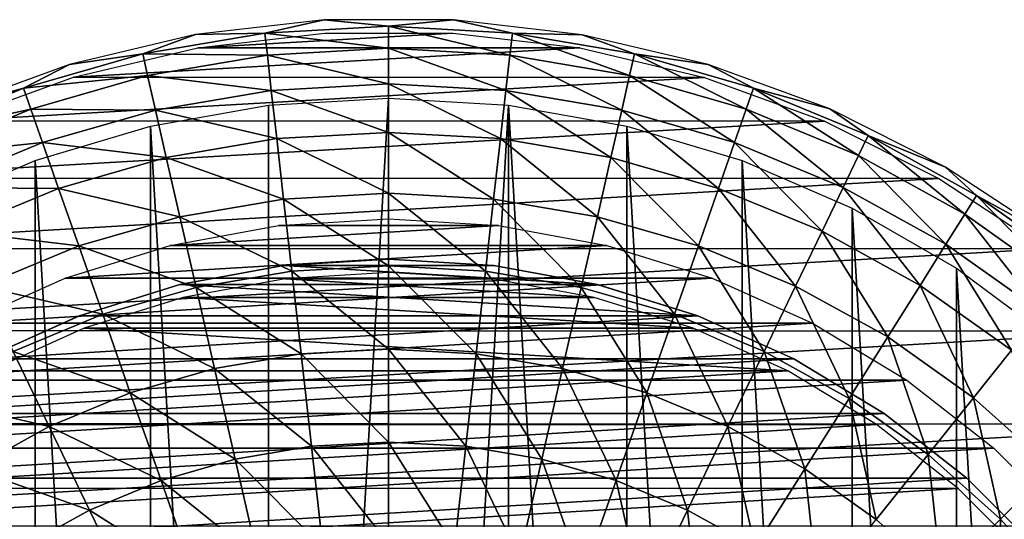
# Model space of a CAD drawing. Header units: millimetres. Extents: x -41.5 to 41.5, y -41.4 to 41.4.
# Tile 9 of 10: x -13.7 to 22.9, y 22.8 to 41.4. Entities that reach past the tile are written whole.
import ezdxf

# ---------------------------------------------------------------- set-up
doc = ezdxf.new("R2010")
doc.units = ezdxf.units.MM
doc.header["$LTSCALE"] = 65.185185
for name, color, linetype in [('10', 7, 'CONTINUOUS'), ('11', 7, 'CONTINUOUS'), ('12', 7, 'CONTINUOUS'), ('13', 7, 'CONTINUOUS'), ('3', 7, 'CONTINUOUS'), ('4', 7, 'CONTINUOUS'), ('5', 7, 'CONTINUOUS')]:
    doc.layers.add(name, color=color, linetype=linetype)

msp = doc.modelspace()

# ---------------------------------------------------------------- linework, layer by layer
at = {"layer": '10', "linetype": 'Continuous'}
for points in [[(-2.372, 40.928, -15), (2.394, 40.927, -15), (-7.107, 40.376, -15), (-2.372, 40.928, -15)], [(2.394, 40.927, -15), (7.129, 40.372, -15), (-7.107, 40.376, -15), (2.394, 40.927, -15)], [(-7.107, 40.376, -15), (7.129, 40.372, -15), (-11.745, 39.279, -15), (-7.107, 40.376, -15)], [(7.129, 40.372, -15), (11.768, 39.272, -15), (-11.745, 39.279, -15), (7.129, 40.372, -15)], [(-11.745, 39.279, -15), (11.768, 39.272, -15), (-16.225, 37.65, -15), (-11.745, 39.279, -15)], [(11.768, 39.272, -15), (16.246, 37.641, -15), (-16.225, 37.65, -15), (11.768, 39.272, -15)], [(-16.225, 37.65, -15), (16.246, 37.641, -15), (-20.485, 35.512, -15), (-16.225, 37.65, -15)], [(16.246, 37.641, -15), (20.505, 35.501, -15), (-20.485, 35.512, -15), (16.246, 37.641, -15)], [(-20.485, 35.512, -15), (20.505, 35.501, -15), (-24.468, 32.895, -15), (-20.485, 35.512, -15)], [(20.505, 35.501, -15), (24.487, 32.881, -15), (-24.468, 32.895, -15), (20.505, 35.501, -15)], [(-24.468, 32.895, -15), (24.487, 32.881, -15), (-28.121, 29.832, -15), (-24.468, 32.895, -15)], [(24.487, 32.881, -15), (28.138, 29.816, -15), (-28.121, 29.832, -15), (24.487, 32.881, -15)], [(-28.121, 29.832, -15), (28.138, 29.816, -15), (-31.394, 26.366, -15), (-28.121, 29.832, -15)], [(28.138, 29.816, -15), (31.409, 26.348, -15), (-31.394, 26.366, -15), (28.138, 29.816, -15)], [(-31.394, 26.366, -15), (31.409, 26.348, -15), (-34.242, 22.544, -15), (-31.394, 26.366, -15)], [(31.409, 26.348, -15), (34.255, 22.525, -15), (-34.242, 22.544, -15), (31.409, 26.348, -15)]]:
    msp.add_3dface(points, dxfattribs=at)
at = {"layer": '11', "linetype": 'Continuous'}
for points in [[(-8.879, 37.462, -4), (-4.47, 38.24, -4), (-4.471, -38.24, -4), (-8.879, 37.462, -4)], [(-4.47, 38.24, -4), (0, 38.5, -4), (-4.471, -38.24, -4), (-4.47, 38.24, -4)], [(0, 38.5, -4), (0, -38.5, -4), (-4.471, -38.24, -4), (0, 38.5, -4)], [(4.471, 38.24, -4), (0, -38.5, -4), (0, 38.5, -4), (4.471, 38.24, -4)], [(4.47, -38.24, -4), (0, -38.5, -4), (4.471, 38.24, -4), (4.47, -38.24, -4)], [(8.879, -37.462, -4), (4.47, -38.24, -4), (4.471, 38.24, -4), (8.879, -37.462, -4)], [(8.88, 37.462, -4), (8.879, -37.462, -4), (4.471, 38.24, -4), (8.88, 37.462, -4)], [(-13.168, 36.178, -4), (-8.879, 37.462, -4), (-8.88, -37.462, -4), (-13.168, 36.178, -4)], [(-8.88, -37.462, -4), (-8.879, 37.462, -4), (-4.471, -38.24, -4), (-8.88, -37.462, -4)], [(13.168, -36.178, -4), (8.879, -37.462, -4), (8.88, 37.462, -4), (13.168, -36.178, -4)], [(13.169, 36.178, -4), (13.168, -36.178, -4), (8.88, 37.462, -4), (13.169, 36.178, -4)], [(-17.28, 34.404, -4), (-13.168, 36.178, -4), (-13.169, -36.178, -4), (-17.28, 34.404, -4)], [(-13.169, -36.178, -4), (-13.168, 36.178, -4), (-8.88, -37.462, -4), (-13.169, -36.178, -4)], [(17.28, -34.404, -4), (13.168, -36.178, -4), (13.169, 36.178, -4), (17.28, -34.404, -4)], [(17.28, 34.404, -4), (17.28, -34.404, -4), (13.169, 36.178, -4), (17.28, 34.404, -4)], [(-17.28, -34.404, -4), (-17.28, 34.404, -4), (-13.169, -36.178, -4), (-17.28, -34.404, -4)], [(21.157, 32.166, -4), (21.156, -32.166, -4), (17.28, 34.404, -4), (21.157, 32.166, -4)], [(21.156, -32.166, -4), (17.28, -34.404, -4), (17.28, 34.404, -4), (21.156, -32.166, -4)], [(24.747, -29.493, -4), (21.156, -32.166, -4), (21.157, 32.166, -4), (24.747, -29.493, -4)], [(24.748, 29.492, -4), (24.747, -29.493, -4), (21.157, 32.166, -4), (24.748, 29.492, -4)]]:
    msp.add_3dface(points, dxfattribs=at)
at = {"layer": '12', "linetype": 'Continuous'}
for points in [[(-4.098, 33.752, -3.5), (0, 34, -3.5), (4.099, 33.752, -3.5), (-4.098, 33.752, -3.5)], [(8.137, 33.012, -3.5), (-8.137, 33.012, -3.5), (4.099, 33.752, -3.5), (8.137, 33.012, -3.5)], [(-8.137, 33.012, -3.5), (-4.098, 33.752, -3.5), (4.099, 33.752, -3.5), (-8.137, 33.012, -3.5)], [(12.057, 31.79, -3.5), (-12.057, 31.791, -3.5), (8.137, 33.012, -3.5), (12.057, 31.79, -3.5)], [(-12.057, 31.791, -3.5), (-8.137, 33.012, -3.5), (8.137, 33.012, -3.5), (-12.057, 31.791, -3.5)], [(-15.801, 30.105, -3.5), (-12.057, 31.791, -3.5), (12.057, 31.79, -3.5), (-15.801, 30.105, -3.5)], [(15.802, 30.105, -3.5), (-15.801, 30.105, -3.5), (12.057, 31.79, -3.5), (15.802, 30.105, -3.5)], [(19.315, 27.981, -3.5), (-19.314, 27.981, -3.5), (15.802, 30.105, -3.5), (19.315, 27.981, -3.5)], [(-19.314, 27.981, -3.5), (-15.801, 30.105, -3.5), (15.802, 30.105, -3.5), (-19.314, 27.981, -3.5)], [(22.547, 25.449, -3.5), (-22.546, 25.449, -3.5), (19.315, 27.981, -3.5), (22.547, 25.449, -3.5)], [(-22.546, 25.449, -3.5), (-19.314, 27.981, -3.5), (19.315, 27.981, -3.5), (-22.546, 25.449, -3.5)], [(-25.45, 22.546, -3.5), (-22.546, 25.449, -3.5), (22.547, 25.449, -3.5), (-25.45, 22.546, -3.5)], [(25.45, 22.545, -3.5), (-25.45, 22.546, -3.5), (22.547, 25.449, -3.5), (25.45, 22.545, -3.5)]]:
    msp.add_3dface(points, dxfattribs=at)
at = {"layer": '13', "linetype": 'Continuous'}
for points in [[(-2.4, 41.427, -14.494), (-7.193, 40.869, -14.494), (-4.611, 40.925, -9.887), (-2.4, 41.427, -14.494)], [(0, 41.184, -9.887), (-2.4, 41.427, -14.494), (-4.611, 40.925, -9.887), (0, 41.184, -9.887)], [(0, 41.184, -9.887), (-4.611, 40.925, -9.887), (0, 40.36, -5.338), (0, 41.184, -9.887)], [(2.424, 41.426, -14.494), (-2.4, 41.427, -14.494), (0, 41.184, -9.887), (2.424, 41.426, -14.494)], [(4.611, 40.925, -9.887), (2.424, 41.426, -14.494), (0, 41.184, -9.887), (4.611, 40.925, -9.887)], [(4.611, 40.925, -9.887), (0, 41.184, -9.887), (4.519, 40.106, -5.338), (4.611, 40.925, -9.887)], [(0, 41.184, -9.887), (0, 40.36, -5.338), (4.519, 40.106, -5.338), (0, 41.184, -9.887)], [(7.216, 40.865, -14.494), (2.424, 41.426, -14.494), (4.611, 40.925, -9.887), (7.216, 40.865, -14.494)], [(-7.193, 40.869, -14.494), (-11.889, 39.757, -14.494), (-9.164, 40.151, -9.887), (-7.193, 40.869, -14.494)], [(-4.611, 40.925, -9.887), (-7.193, 40.869, -14.494), (-9.164, 40.151, -9.887), (-4.611, 40.925, -9.887)], [(-4.611, 40.925, -9.887), (-9.164, 40.151, -9.887), (-4.519, 40.106, -5.338), (-4.611, 40.925, -9.887)], [(-4.611, 40.925, -9.887), (-4.519, 40.106, -5.338), (0, 40.36, -5.338), (-4.611, 40.925, -9.887)], [(4.611, 40.925, -9.887), (4.519, 40.106, -5.338), (8.981, 39.348, -5.338), (4.611, 40.925, -9.887)], [(9.164, 40.151, -9.887), (7.216, 40.865, -14.494), (4.611, 40.925, -9.887), (9.164, 40.151, -9.887)], [(9.164, 40.151, -9.887), (4.611, 40.925, -9.887), (8.981, 39.348, -5.338), (9.164, 40.151, -9.887)], [(11.909, 39.751, -14.494), (7.216, 40.865, -14.494), (9.164, 40.151, -9.887), (11.909, 39.751, -14.494)], [(-4.519, 40.106, -5.338), (0, 39.035, -0.91), (0, 40.36, -5.338), (-4.519, 40.106, -5.338)], [(0, 40.36, -5.338), (4.371, 38.789, -0.91), (4.519, 40.106, -5.338), (0, 40.36, -5.338)], [(0, 39.035, -0.91), (4.371, 38.789, -0.91), (0, 40.36, -5.338), (0, 39.035, -0.91)], [(-9.164, 40.151, -9.887), (-11.889, 39.757, -14.494), (-13.602, 38.873, -9.887), (-9.164, 40.151, -9.887)], [(-9.164, 40.151, -9.887), (-13.602, 38.873, -9.887), (-8.981, 39.348, -5.338), (-9.164, 40.151, -9.887)], [(-9.164, 40.151, -9.887), (-8.981, 39.348, -5.338), (-4.519, 40.106, -5.338), (-9.164, 40.151, -9.887)], [(-8.981, 39.348, -5.338), (-4.371, 38.789, -0.91), (-4.519, 40.106, -5.338), (-8.981, 39.348, -5.338)], [(-4.371, 38.789, -0.91), (0, 39.035, -0.91), (-4.519, 40.106, -5.338), (-4.371, 38.789, -0.91)], [(4.371, 38.789, -0.91), (8.686, 38.056, -0.91), (4.519, 40.106, -5.338), (4.371, 38.789, -0.91)], [(4.519, 40.106, -5.338), (8.686, 38.056, -0.91), (8.981, 39.348, -5.338), (4.519, 40.106, -5.338)], [(9.164, 40.151, -9.887), (8.981, 39.348, -5.338), (13.33, 38.095, -5.338), (9.164, 40.151, -9.887)], [(13.602, 38.873, -9.887), (11.909, 39.751, -14.494), (9.164, 40.151, -9.887), (13.602, 38.873, -9.887)], [(13.602, 38.873, -9.887), (9.164, 40.151, -9.887), (13.33, 38.095, -5.338), (13.602, 38.873, -9.887)], [(-11.889, 39.757, -14.494), (-16.424, 38.108, -14.494), (-13.602, 38.873, -9.887), (-11.889, 39.757, -14.494)], [(16.445, 38.099, -14.494), (11.909, 39.751, -14.494), (13.602, 38.873, -9.887), (16.445, 38.099, -14.494)], [(-13.602, 38.873, -9.887), (-13.33, 38.095, -5.338), (-8.981, 39.348, -5.338), (-13.602, 38.873, -9.887)], [(-13.33, 38.095, -5.338), (-8.686, 38.056, -0.91), (-8.981, 39.348, -5.338), (-13.33, 38.095, -5.338)], [(-8.686, 38.056, -0.91), (-4.371, 38.789, -0.91), (-8.981, 39.348, -5.338), (-8.686, 38.056, -0.91)], [(8.686, 38.056, -0.91), (12.892, 36.844, -0.91), (8.981, 39.348, -5.338), (8.686, 38.056, -0.91)], [(8.981, 39.348, -5.338), (12.892, 36.844, -0.91), (13.33, 38.095, -5.338), (8.981, 39.348, -5.338)], [(-4.371, 38.789, -0.91), (0, 37.226, 3.344), (0, 39.035, -0.91), (-4.371, 38.789, -0.91)], [(0, 39.035, -0.91), (4.168, 36.992, 3.344), (4.371, 38.789, -0.91), (0, 39.035, -0.91)], [(0, 37.226, 3.344), (4.168, 36.992, 3.344), (0, 39.035, -0.91), (0, 37.226, 3.344)], [(-13.602, 38.873, -9.887), (-16.424, 38.108, -14.494), (-17.869, 37.105, -9.887), (-13.602, 38.873, -9.887)], [(-13.602, 38.873, -9.887), (-17.869, 37.105, -9.887), (-13.33, 38.095, -5.338), (-13.602, 38.873, -9.887)], [(-8.686, 38.056, -0.91), (-4.168, 36.992, 3.344), (-4.371, 38.789, -0.91), (-8.686, 38.056, -0.91)], [(-4.168, 36.992, 3.344), (0, 37.226, 3.344), (-4.371, 38.789, -0.91), (-4.168, 36.992, 3.344)], [(4.168, 36.992, 3.344), (8.284, 36.292, 3.344), (4.371, 38.789, -0.91), (4.168, 36.992, 3.344)], [(4.371, 38.789, -0.91), (8.284, 36.292, 3.344), (8.686, 38.056, -0.91), (4.371, 38.789, -0.91)], [(13.602, 38.873, -9.887), (13.33, 38.095, -5.338), (17.511, 36.363, -5.338), (13.602, 38.873, -9.887)], [(17.869, 37.105, -9.887), (16.445, 38.099, -14.494), (13.602, 38.873, -9.887), (17.869, 37.105, -9.887)], [(17.869, 37.105, -9.887), (13.602, 38.873, -9.887), (17.511, 36.363, -5.338), (17.869, 37.105, -9.887)], [(-17.869, 37.105, -9.887), (-17.511, 36.363, -5.338), (-13.33, 38.095, -5.338), (-17.869, 37.105, -9.887)], [(-17.511, 36.363, -5.338), (-12.892, 36.844, -0.91), (-13.33, 38.095, -5.338), (-17.511, 36.363, -5.338)], [(-12.892, 36.844, -0.91), (-8.686, 38.056, -0.91), (-13.33, 38.095, -5.338), (-12.892, 36.844, -0.91)], [(-12.892, 36.844, -0.91), (-8.284, 36.292, 3.344), (-8.686, 38.056, -0.91), (-12.892, 36.844, -0.91)], [(-8.284, 36.292, 3.344), (-4.168, 36.992, 3.344), (-8.686, 38.056, -0.91), (-8.284, 36.292, 3.344)], [(8.284, 36.292, 3.344), (12.295, 35.137, 3.344), (8.686, 38.056, -0.91), (8.284, 36.292, 3.344)], [(8.686, 38.056, -0.91), (12.295, 35.137, 3.344), (12.892, 36.844, -0.91), (8.686, 38.056, -0.91)], [(12.892, 36.844, -0.91), (16.937, 35.169, -0.91), (13.33, 38.095, -5.338), (12.892, 36.844, -0.91)], [(13.33, 38.095, -5.338), (16.937, 35.169, -0.91), (17.511, 36.363, -5.338), (13.33, 38.095, -5.338)], [(20.756, 35.933, -14.494), (16.445, 38.099, -14.494), (17.869, 37.105, -9.887), (20.756, 35.933, -14.494)], [(-4.168, 36.992, 3.344), (0, 34.955, 7.37), (0, 37.226, 3.344), (-4.168, 36.992, 3.344)], [(0, 37.226, 3.344), (3.914, 34.735, 7.37), (4.168, 36.992, 3.344), (0, 37.226, 3.344)], [(0, 34.955, 7.37), (3.914, 34.735, 7.37), (0, 37.226, 3.344), (0, 34.955, 7.37)], [(17.869, 37.105, -9.887), (17.511, 36.363, -5.338), (21.473, 34.174, -5.338), (17.869, 37.105, -9.887)], [(21.911, 34.871, -9.887), (20.756, 35.933, -14.494), (17.869, 37.105, -9.887), (21.911, 34.871, -9.887)], [(21.911, 34.871, -9.887), (17.869, 37.105, -9.887), (21.473, 34.174, -5.338), (21.911, 34.871, -9.887)], [(-16.937, 35.169, -0.91), (-12.892, 36.844, -0.91), (-17.511, 36.363, -5.338), (-16.937, 35.169, -0.91)], [(-16.937, 35.169, -0.91), (-12.295, 35.137, 3.344), (-12.892, 36.844, -0.91), (-16.937, 35.169, -0.91)], [(-12.295, 35.137, 3.344), (-8.284, 36.292, 3.344), (-12.892, 36.844, -0.91), (-12.295, 35.137, 3.344)], [(-8.284, 36.292, 3.344), (-3.914, 34.735, 7.37), (-4.168, 36.992, 3.344), (-8.284, 36.292, 3.344)], [(-3.914, 34.735, 7.37), (0, 34.955, 7.37), (-4.168, 36.992, 3.344), (-3.914, 34.735, 7.37)], [(3.914, 34.735, 7.37), (7.778, 34.079, 7.37), (4.168, 36.992, 3.344), (3.914, 34.735, 7.37)], [(4.168, 36.992, 3.344), (7.778, 34.079, 7.37), (8.284, 36.292, 3.344), (4.168, 36.992, 3.344)], [(12.295, 35.137, 3.344), (16.152, 33.539, 3.344), (12.892, 36.844, -0.91), (12.295, 35.137, 3.344)], [(12.892, 36.844, -0.91), (16.152, 33.539, 3.344), (16.937, 35.169, -0.91), (12.892, 36.844, -0.91)], [(16.937, 35.169, -0.91), (20.768, 33.052, -0.91), (17.511, 36.363, -5.338), (16.937, 35.169, -0.91)], [(17.511, 36.363, -5.338), (20.768, 33.052, -0.91), (21.473, 34.174, -5.338), (17.511, 36.363, -5.338)], [(-12.295, 35.137, 3.344), (-7.778, 34.079, 7.37), (-8.284, 36.292, 3.344), (-12.295, 35.137, 3.344)], [(-7.778, 34.079, 7.37), (-3.914, 34.735, 7.37), (-8.284, 36.292, 3.344), (-7.778, 34.079, 7.37)], [(7.778, 34.079, 7.37), (11.545, 32.993, 7.37), (8.284, 36.292, 3.344), (7.778, 34.079, 7.37)], [(8.284, 36.292, 3.344), (11.545, 32.993, 7.37), (12.295, 35.137, 3.344), (8.284, 36.292, 3.344)], [(24.786, 33.281, -14.494), (20.756, 35.933, -14.494), (21.911, 34.871, -9.887), (24.786, 33.281, -14.494)], [(-16.152, 33.539, 3.344), (-12.295, 35.137, 3.344), (-16.937, 35.169, -0.91), (-16.152, 33.539, 3.344)], [(-16.152, 33.539, 3.344), (-11.545, 32.993, 7.37), (-12.295, 35.137, 3.344), (-16.152, 33.539, 3.344)], [(-11.545, 32.993, 7.37), (-7.778, 34.079, 7.37), (-12.295, 35.137, 3.344), (-11.545, 32.993, 7.37)], [(-3.914, 34.735, 7.37), (0, 32.25, 11.118), (0, 34.955, 7.37), (-3.914, 34.735, 7.37)], [(0, 34.955, 7.37), (3.611, 32.048, 11.118), (3.914, 34.735, 7.37), (0, 34.955, 7.37)], [(0, 32.25, 11.118), (3.611, 32.048, 11.118), (0, 34.955, 7.37), (0, 32.25, 11.118)], [(11.545, 32.993, 7.37), (15.166, 31.493, 7.37), (12.295, 35.137, 3.344), (11.545, 32.993, 7.37)], [(12.295, 35.137, 3.344), (15.166, 31.493, 7.37), (16.152, 33.539, 3.344), (12.295, 35.137, 3.344)], [(16.152, 33.539, 3.344), (19.805, 31.52, 3.344), (16.937, 35.169, -0.91), (16.152, 33.539, 3.344)], [(16.937, 35.169, -0.91), (19.805, 31.52, 3.344), (20.768, 33.052, -0.91), (16.937, 35.169, -0.91)], [(21.911, 34.871, -9.887), (21.473, 34.174, -5.338), (25.164, 31.554, -5.338), (21.911, 34.871, -9.887)], [(25.678, 32.199, -9.887), (24.786, 33.281, -14.494), (21.911, 34.871, -9.887), (25.678, 32.199, -9.887)], [(25.678, 32.199, -9.887), (21.911, 34.871, -9.887), (25.164, 31.554, -5.338), (25.678, 32.199, -9.887)], [(-7.778, 34.079, 7.37), (-3.611, 32.048, 11.118), (-3.914, 34.735, 7.37), (-7.778, 34.079, 7.37)], [(-3.611, 32.048, 11.118), (0, 32.25, 11.118), (-3.914, 34.735, 7.37), (-3.611, 32.048, 11.118)], [(3.611, 32.048, 11.118), (7.176, 31.442, 11.118), (3.914, 34.735, 7.37), (3.611, 32.048, 11.118)], [(3.914, 34.735, 7.37), (7.176, 31.442, 11.118), (7.778, 34.079, 7.37), (3.914, 34.735, 7.37)], [(20.768, 33.052, -0.91), (24.338, 30.519, -0.91), (21.473, 34.174, -5.338), (20.768, 33.052, -0.91)], [(21.473, 34.174, -5.338), (24.338, 30.519, -0.91), (25.164, 31.554, -5.338), (21.473, 34.174, -5.338)], [(-11.545, 32.993, 7.37), (-7.176, 31.442, 11.118), (-7.778, 34.079, 7.37), (-11.545, 32.993, 7.37)], [(-7.176, 31.442, 11.118), (-3.611, 32.048, 11.118), (-7.778, 34.079, 7.37), (-7.176, 31.442, 11.118)], [(7.176, 31.442, 11.118), (10.652, 30.441, 11.118), (7.778, 34.079, 7.37), (7.176, 31.442, 11.118)], [(7.778, 34.079, 7.37), (10.652, 30.441, 11.118), (11.545, 32.993, 7.37), (7.778, 34.079, 7.37)], [(-15.166, 31.493, 7.37), (-11.545, 32.993, 7.37), (-16.152, 33.539, 3.344), (-15.166, 31.493, 7.37)], [(15.166, 31.493, 7.37), (18.597, 29.597, 7.37), (16.152, 33.539, 3.344), (15.166, 31.493, 7.37)], [(16.152, 33.539, 3.344), (18.597, 29.597, 7.37), (19.805, 31.52, 3.344), (16.152, 33.539, 3.344)], [(19.805, 31.52, 3.344), (23.21, 29.104, 3.344), (20.768, 33.052, -0.91), (19.805, 31.52, 3.344)], [(20.768, 33.052, -0.91), (23.21, 29.104, 3.344), (24.338, 30.519, -0.91), (20.768, 33.052, -0.91)], [(-15.166, 31.493, 7.37), (-10.652, 30.441, 11.118), (-11.545, 32.993, 7.37), (-15.166, 31.493, 7.37)], [(-10.652, 30.441, 11.118), (-7.176, 31.442, 11.118), (-11.545, 32.993, 7.37), (-10.652, 30.441, 11.118)], [(10.652, 30.441, 11.118), (13.993, 29.057, 11.118), (11.545, 32.993, 7.37), (10.652, 30.441, 11.118)], [(11.545, 32.993, 7.37), (13.993, 29.057, 11.118), (15.166, 31.493, 7.37), (11.545, 32.993, 7.37)], [(-7.176, 31.442, 11.118), (-3.263, 28.962, 14.543), (-3.611, 32.048, 11.118), (-7.176, 31.442, 11.118)], [(-3.611, 32.048, 11.118), (0, 29.146, 14.543), (0, 32.25, 11.118), (-3.611, 32.048, 11.118)], [(-3.263, 28.962, 14.543), (0, 29.146, 14.543), (-3.611, 32.048, 11.118), (-3.263, 28.962, 14.543)], [(0, 32.25, 11.118), (3.263, 28.962, 14.543), (3.611, 32.048, 11.118), (0, 32.25, 11.118)], [(0, 29.146, 14.543), (3.263, 28.962, 14.543), (0, 32.25, 11.118), (0, 29.146, 14.543)], [(3.263, 28.962, 14.543), (6.486, 28.415, 14.543), (3.611, 32.048, 11.118), (3.263, 28.962, 14.543)], [(3.611, 32.048, 11.118), (6.486, 28.415, 14.543), (7.176, 31.442, 11.118), (3.611, 32.048, 11.118)], [(-13.993, 29.057, 11.118), (-10.652, 30.441, 11.118), (-15.166, 31.493, 7.37), (-13.993, 29.057, 11.118)], [(-10.652, 30.441, 11.118), (-6.486, 28.415, 14.543), (-7.176, 31.442, 11.118), (-10.652, 30.441, 11.118)], [(-6.486, 28.415, 14.543), (-3.263, 28.962, 14.543), (-7.176, 31.442, 11.118), (-6.486, 28.415, 14.543)], [(6.486, 28.415, 14.543), (9.626, 27.51, 14.543), (7.176, 31.442, 11.118), (6.486, 28.415, 14.543)], [(7.176, 31.442, 11.118), (9.626, 27.51, 14.543), (10.652, 30.441, 11.118), (7.176, 31.442, 11.118)], [(13.993, 29.057, 11.118), (17.158, 27.307, 11.118), (15.166, 31.493, 7.37), (13.993, 29.057, 11.118)], [(15.166, 31.493, 7.37), (17.158, 27.307, 11.118), (18.597, 29.597, 7.37), (15.166, 31.493, 7.37)], [(18.597, 29.597, 7.37), (21.794, 27.329, 7.37), (19.805, 31.52, 3.344), (18.597, 29.597, 7.37)], [(19.805, 31.52, 3.344), (21.794, 27.329, 7.37), (23.21, 29.104, 3.344), (19.805, 31.52, 3.344)], [(-13.993, 29.057, 11.118), (-9.626, 27.51, 14.543), (-10.652, 30.441, 11.118), (-13.993, 29.057, 11.118)], [(-9.626, 27.51, 14.543), (-6.486, 28.415, 14.543), (-10.652, 30.441, 11.118), (-9.626, 27.51, 14.543)], [(9.626, 27.51, 14.543), (12.646, 26.259, 14.543), (10.652, 30.441, 11.118), (9.626, 27.51, 14.543)], [(10.652, 30.441, 11.118), (12.646, 26.259, 14.543), (13.993, 29.057, 11.118), (10.652, 30.441, 11.118)], [(17.158, 27.307, 11.118), (20.108, 25.214, 11.118), (18.597, 29.597, 7.37), (17.158, 27.307, 11.118)], [(18.597, 29.597, 7.37), (20.108, 25.214, 11.118), (21.794, 27.329, 7.37), (18.597, 29.597, 7.37)], [(-17.158, 27.307, 11.118), (-12.646, 26.259, 14.543), (-13.993, 29.057, 11.118), (-17.158, 27.307, 11.118)], [(-12.646, 26.259, 14.543), (-9.626, 27.51, 14.543), (-13.993, 29.057, 11.118), (-12.646, 26.259, 14.543)], [(-3.263, 28.962, 14.543), (0, 25.679, 17.601), (0, 29.146, 14.543), (-3.263, 28.962, 14.543)], [(0, 29.146, 14.543), (2.875, 25.518, 17.601), (3.263, 28.962, 14.543), (0, 29.146, 14.543)], [(0, 25.679, 17.601), (2.875, 25.518, 17.601), (0, 29.146, 14.543), (0, 25.679, 17.601)], [(12.646, 26.259, 14.543), (15.506, 24.678, 14.543), (13.993, 29.057, 11.118), (12.646, 26.259, 14.543)], [(13.993, 29.057, 11.118), (15.506, 24.678, 14.543), (17.158, 27.307, 11.118), (13.993, 29.057, 11.118)], [(21.794, 27.329, 7.37), (24.717, 24.717, 7.37), (23.21, 29.104, 3.344), (21.794, 27.329, 7.37)], [(-6.486, 28.415, 14.543), (-2.875, 25.518, 17.601), (-3.263, 28.962, 14.543), (-6.486, 28.415, 14.543)], [(-2.875, 25.518, 17.601), (0, 25.679, 17.601), (-3.263, 28.962, 14.543), (-2.875, 25.518, 17.601)], [(2.875, 25.518, 17.601), (5.714, 25.036, 17.601), (3.263, 28.962, 14.543), (2.875, 25.518, 17.601)], [(3.263, 28.962, 14.543), (5.714, 25.036, 17.601), (6.486, 28.415, 14.543), (3.263, 28.962, 14.543)], [(-9.626, 27.51, 14.543), (-5.714, 25.036, 17.601), (-6.486, 28.415, 14.543), (-9.626, 27.51, 14.543)], [(-5.714, 25.036, 17.601), (-2.875, 25.518, 17.601), (-6.486, 28.415, 14.543), (-5.714, 25.036, 17.601)], [(5.714, 25.036, 17.601), (8.481, 24.238, 17.601), (6.486, 28.415, 14.543), (5.714, 25.036, 17.601)], [(6.486, 28.415, 14.543), (8.481, 24.238, 17.601), (9.626, 27.51, 14.543), (6.486, 28.415, 14.543)], [(-15.506, 24.678, 14.543), (-12.646, 26.259, 14.543), (-17.158, 27.307, 11.118), (-15.506, 24.678, 14.543)], [(-12.646, 26.259, 14.543), (-8.481, 24.238, 17.601), (-9.626, 27.51, 14.543), (-12.646, 26.259, 14.543)], [(-8.481, 24.238, 17.601), (-5.714, 25.036, 17.601), (-9.626, 27.51, 14.543), (-8.481, 24.238, 17.601)], [(8.481, 24.238, 17.601), (11.142, 23.136, 17.601), (9.626, 27.51, 14.543), (8.481, 24.238, 17.601)], [(9.626, 27.51, 14.543), (11.142, 23.136, 17.601), (12.646, 26.259, 14.543), (9.626, 27.51, 14.543)], [(15.506, 24.678, 14.543), (18.172, 22.787, 14.543), (17.158, 27.307, 11.118), (15.506, 24.678, 14.543)], [(17.158, 27.307, 11.118), (18.172, 22.787, 14.543), (20.108, 25.214, 11.118), (17.158, 27.307, 11.118)], [(20.108, 25.214, 11.118), (22.804, 22.804, 11.118), (21.794, 27.329, 7.37), (20.108, 25.214, 11.118)], [(21.794, 27.329, 7.37), (22.804, 22.804, 11.118), (24.717, 24.717, 7.37), (21.794, 27.329, 7.37)], [(-15.506, 24.678, 14.543), (-11.142, 23.136, 17.601), (-12.646, 26.259, 14.543), (-15.506, 24.678, 14.543)], [(-11.142, 23.136, 17.601), (-8.481, 24.238, 17.601), (-12.646, 26.259, 14.543), (-11.142, 23.136, 17.601)], [(11.142, 23.136, 17.601), (13.662, 21.743, 17.601), (12.646, 26.259, 14.543), (11.142, 23.136, 17.601)], [(12.646, 26.259, 14.543), (13.662, 21.743, 17.601), (15.506, 24.678, 14.543), (12.646, 26.259, 14.543)], [(-5.714, 25.036, 17.601), (-2.451, 21.757, 20.254), (-2.875, 25.518, 17.601), (-5.714, 25.036, 17.601)], [(-2.875, 25.518, 17.601), (0, 21.895, 20.254), (0, 25.679, 17.601), (-2.875, 25.518, 17.601)], [(-2.451, 21.757, 20.254), (0, 21.895, 20.254), (-2.875, 25.518, 17.601), (-2.451, 21.757, 20.254)], [(0, 25.679, 17.601), (2.451, 21.757, 20.254), (2.875, 25.518, 17.601), (0, 25.679, 17.601)], [(0, 21.895, 20.254), (2.451, 21.757, 20.254), (0, 25.679, 17.601), (0, 21.895, 20.254)], [(2.451, 21.757, 20.254), (4.872, 21.346, 20.254), (2.875, 25.518, 17.601), (2.451, 21.757, 20.254)], [(2.875, 25.518, 17.601), (4.872, 21.346, 20.254), (5.714, 25.036, 17.601), (2.875, 25.518, 17.601)], [(-8.481, 24.238, 17.601), (-4.872, 21.346, 20.254), (-5.714, 25.036, 17.601), (-8.481, 24.238, 17.601)], [(-4.872, 21.346, 20.254), (-2.451, 21.757, 20.254), (-5.714, 25.036, 17.601), (-4.872, 21.346, 20.254)], [(4.872, 21.346, 20.254), (7.231, 20.666, 20.254), (5.714, 25.036, 17.601), (4.872, 21.346, 20.254)], [(5.714, 25.036, 17.601), (7.231, 20.666, 20.254), (8.481, 24.238, 17.601), (5.714, 25.036, 17.601)], [(18.172, 22.787, 14.543), (20.609, 20.609, 14.543), (20.108, 25.214, 11.118), (18.172, 22.787, 14.543)], [(20.108, 25.214, 11.118), (20.609, 20.609, 14.543), (22.804, 22.804, 11.118), (20.108, 25.214, 11.118)], [(-18.172, 22.787, 14.543), (-13.662, 21.743, 17.601), (-15.506, 24.678, 14.543), (-18.172, 22.787, 14.543)], [(-13.662, 21.743, 17.601), (-11.142, 23.136, 17.601), (-15.506, 24.678, 14.543), (-13.662, 21.743, 17.601)], [(13.662, 21.743, 17.601), (16.011, 20.077, 17.601), (15.506, 24.678, 14.543), (13.662, 21.743, 17.601)], [(15.506, 24.678, 14.543), (16.011, 20.077, 17.601), (18.172, 22.787, 14.543), (15.506, 24.678, 14.543)], [(22.804, 22.804, 11.118), (25.214, 20.108, 11.118), (24.717, 24.717, 7.37), (22.804, 22.804, 11.118)], [(-11.142, 23.136, 17.601), (-7.231, 20.666, 20.254), (-8.481, 24.238, 17.601), (-11.142, 23.136, 17.601)], [(-7.231, 20.666, 20.254), (-4.872, 21.346, 20.254), (-8.481, 24.238, 17.601), (-7.231, 20.666, 20.254)], [(7.231, 20.666, 20.254), (9.5, 19.726, 20.254), (8.481, 24.238, 17.601), (7.231, 20.666, 20.254)], [(8.481, 24.238, 17.601), (9.5, 19.726, 20.254), (11.142, 23.136, 17.601), (8.481, 24.238, 17.601)], [(-13.662, 21.743, 17.601), (-9.5, 19.726, 20.254), (-11.142, 23.136, 17.601), (-13.662, 21.743, 17.601)], [(-9.5, 19.726, 20.254), (-7.231, 20.666, 20.254), (-11.142, 23.136, 17.601), (-9.5, 19.726, 20.254)], [(9.5, 19.726, 20.254), (11.649, 18.539, 20.254), (11.142, 23.136, 17.601), (9.5, 19.726, 20.254)], [(11.142, 23.136, 17.601), (11.649, 18.539, 20.254), (13.662, 21.743, 17.601), (11.142, 23.136, 17.601)], [(20.609, 20.609, 14.543), (22.787, 18.172, 14.543), (22.804, 22.804, 11.118), (20.609, 20.609, 14.543)], [(22.804, 22.804, 11.118), (22.787, 18.172, 14.543), (25.214, 20.108, 11.118), (22.804, 22.804, 11.118)]]:
    msp.add_3dface(points, dxfattribs=at)
at = {"layer": '3', "linetype": 'Continuous'}
for points in [[(0, 32, -730), (-3.858, 31.767, -730), (3.858, 31.767, -730), (0, 32, -730)], [(-3.858, 31.767, -730), (-7.659, 31.07, -730), (7.658, 31.07, -730), (-3.858, 31.767, -730)], [(3.858, 31.767, -730), (-3.858, 31.767, -730), (7.658, 31.07, -730), (3.858, 31.767, -730)], [(-7.659, 31.07, -730), (-11.348, 29.92, -730), (11.347, 29.92, -730), (-7.659, 31.07, -730)], [(7.658, 31.07, -730), (-7.659, 31.07, -730), (11.347, 29.92, -730), (7.658, 31.07, -730)], [(-11.348, 29.92, -730), (-14.871, 28.334, -730), (14.871, 28.335, -730), (-11.348, 29.92, -730)], [(11.347, 29.92, -730), (-11.348, 29.92, -730), (14.871, 28.335, -730), (11.347, 29.92, -730)], [(14.871, 28.335, -730), (-18.178, 26.336, -730), (18.178, 26.335, -730), (14.871, 28.335, -730)], [(-14.871, 28.334, -730), (-18.178, 26.336, -730), (14.871, 28.335, -730), (-14.871, 28.334, -730)], [(-18.178, 26.336, -730), (-21.219, 23.953, -730), (18.178, 26.335, -730), (-18.178, 26.336, -730)], [(18.178, 26.335, -730), (-21.219, 23.953, -730), (21.221, 23.951, -730), (18.178, 26.335, -730)], [(-21.219, 23.953, -730), (-23.951, 21.221, -730), (21.221, 23.951, -730), (-21.219, 23.953, -730)], [(21.221, 23.951, -730), (-23.951, 21.221, -730), (23.953, 21.219, -730), (21.221, 23.951, -730)]]:
    msp.add_3dface(points, dxfattribs=at)
at = {"layer": '4', "linetype": 'Continuous'}
for points in [[(-0.001, 32.5, -733), (3.916, 32.263, -733), (-3.918, 32.263, -733), (-0.001, 32.5, -733)], [(-3.918, 32.263, -733), (7.777, 31.556, -733), (-7.777, 31.556, -733), (-3.918, 32.263, -733)], [(3.916, 32.263, -733), (7.777, 31.556, -733), (-3.918, 32.263, -733), (3.916, 32.263, -733)], [(-7.777, 31.556, -733), (11.524, 30.388, -733), (-11.523, 30.389, -733), (-7.777, 31.556, -733)], [(7.777, 31.556, -733), (11.524, 30.388, -733), (-7.777, 31.556, -733), (7.777, 31.556, -733)], [(-11.523, 30.389, -733), (11.524, 30.388, -733), (-15.102, 28.778, -733), (-11.523, 30.389, -733)], [(11.524, 30.388, -733), (15.103, 28.778, -733), (-15.102, 28.778, -733), (11.524, 30.388, -733)], [(-15.102, 28.778, -733), (15.103, 28.778, -733), (-18.461, 26.748, -733), (-15.102, 28.778, -733)], [(15.103, 28.778, -733), (18.462, 26.747, -733), (-18.461, 26.748, -733), (15.103, 28.778, -733)], [(-18.461, 26.748, -733), (18.462, 26.747, -733), (-21.551, 24.327, -733), (-18.461, 26.748, -733)], [(18.462, 26.747, -733), (21.551, 24.327, -733), (-21.551, 24.327, -733), (18.462, 26.747, -733)], [(21.551, 24.327, -733), (24.326, 21.552, -733), (-24.326, 21.552, -733), (21.551, 24.327, -733)], [(-21.551, 24.327, -733), (21.551, 24.327, -733), (-24.326, 21.552, -733), (-21.551, 24.327, -733)]]:
    msp.add_3dface(points, dxfattribs=at)
at = {"layer": '5', "linetype": 'Continuous'}
for points in [[(-0.001, 32.5, -733), (-3.918, 32.263, -733), (-3.917, 32.263, -730.5), (-0.001, 32.5, -733)], [(0, 32.5, -730.5), (-0.001, 32.5, -733), (-3.917, 32.263, -730.5), (0, 32.5, -730.5)], [(3.916, 32.263, -733), (-0.001, 32.5, -733), (0, 32.5, -730.5), (3.916, 32.263, -733)], [(3.916, 32.263, -733), (0, 32.5, -730.5), (3.917, 32.263, -730.5), (3.916, 32.263, -733)], [(-3.917, 32.263, -730.5), (-7.777, 31.556, -733), (-7.778, 31.556, -730.5), (-3.917, 32.263, -730.5)], [(-3.918, 32.263, -733), (-7.777, 31.556, -733), (-3.917, 32.263, -730.5), (-3.918, 32.263, -733)], [(7.777, 31.556, -733), (3.916, 32.263, -733), (3.917, 32.263, -730.5), (7.777, 31.556, -733)], [(7.778, 31.556, -730.5), (7.777, 31.556, -733), (3.917, 32.263, -730.5), (7.778, 31.556, -730.5)], [(-7.778, 31.556, -730.5), (-11.523, 30.389, -733), (-11.525, 30.388, -730.5), (-7.778, 31.556, -730.5)], [(-7.777, 31.556, -733), (-11.523, 30.389, -733), (-7.778, 31.556, -730.5), (-7.777, 31.556, -733)], [(11.524, 30.388, -733), (7.777, 31.556, -733), (7.778, 31.556, -730.5), (11.524, 30.388, -733)], [(11.525, 30.388, -730.5), (11.524, 30.388, -733), (7.778, 31.556, -730.5), (11.525, 30.388, -730.5)], [(-11.525, 30.388, -730.5), (-15.102, 28.778, -733), (-15.104, 28.777, -730.5), (-11.525, 30.388, -730.5)], [(-11.523, 30.389, -733), (-15.102, 28.778, -733), (-11.525, 30.388, -730.5), (-11.523, 30.389, -733)], [(15.103, 28.778, -733), (11.524, 30.388, -733), (11.525, 30.388, -730.5), (15.103, 28.778, -733)], [(15.104, 28.777, -730.5), (15.103, 28.778, -733), (11.525, 30.388, -730.5), (15.104, 28.777, -730.5)], [(18.462, 26.747, -733), (15.103, 28.778, -733), (15.104, 28.777, -730.5), (18.462, 26.747, -733)], [(18.462, 26.747, -730.5), (18.462, 26.747, -733), (15.104, 28.777, -730.5), (18.462, 26.747, -730.5)], [(21.551, 24.327, -733), (18.462, 26.747, -733), (18.462, 26.747, -730.5), (21.551, 24.327, -733)], [(21.551, 24.327, -730.5), (21.551, 24.327, -733), (18.462, 26.747, -730.5), (21.551, 24.327, -730.5)], [(24.326, 21.552, -733), (21.551, 24.327, -733), (21.551, 24.327, -730.5), (24.326, 21.552, -733)], [(24.327, 21.551, -730.5), (24.326, 21.552, -733), (21.551, 24.327, -730.5), (24.327, 21.551, -730.5)]]:
    msp.add_3dface(points, dxfattribs=at)

doc.saveas('drawing.dxf')
